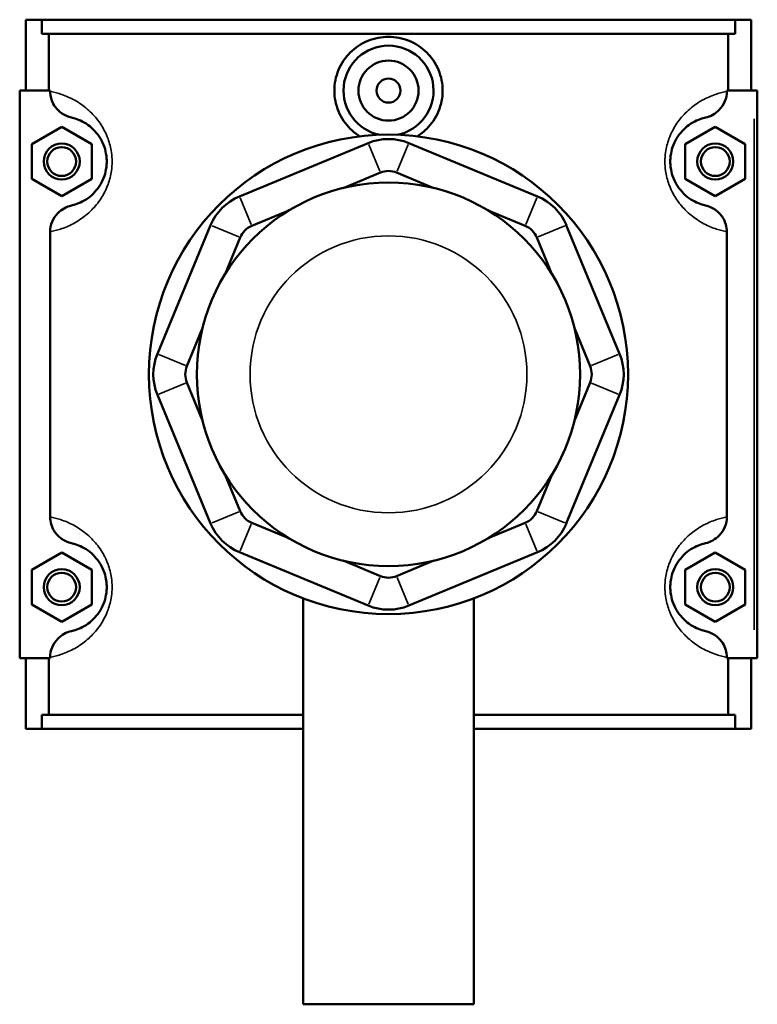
# Model space of a CAD drawing. Header units: inches. Extents: x -1.3 to 48, y -1.8 to 47.4.
# Tile 5 of 8: x 16.6 to 21.4, y 31.2 to 37.7. Entities that reach past the tile are written whole.
import ezdxf

# ---------------------------------------------------------------- set-up
doc = ezdxf.new("R2010")
doc.units = ezdxf.units.IN
doc.header["$MEASUREMENT"] = 0
doc.layers.add('Visible (ANSI)', color=7, linetype='Continuous', lineweight=50)
doc.layers.add('Visible Narrow (ANSI)', color=7, linetype='Continuous', lineweight=35)

msp = doc.modelspace()

# ---------------------------------------------------------------- linework, layer by layer
at = {"layer": 'Visible (ANSI)'}
for p, q in [((16.6419, 37.6792), (16.6419, 37.2142)), ((16.6419, 37.6792), (16.7481, 37.6792)), ((16.7481, 37.6792), (21.2956, 37.6792)), ((16.7481, 37.5862), (16.7481, 37.6792)), ((21.2956, 37.6792), (21.2956, 37.5862)), ((21.2956, 37.6792), (21.4019, 37.6792)), ((21.4019, 37.6792), (21.4019, 37.2142)), ((21.2956, 37.5862), (16.7481, 37.5862)), ((16.7943, 37.2142), (16.7943, 37.5862)), ((21.2494, 37.2142), (21.2494, 37.5862)), ((16.8024, 37.2142), (16.6025, 37.2142)), ((16.6025, 37.2142), (16.6025, 33.4942)), ((16.8024, 37.2142), (16.8024, 37.2094)), ((21.2413, 37.2094), (21.2413, 37.2142)), ((21.2413, 37.2142), (21.4215, 37.2142)), ((21.4215, 37.2142), (21.4412, 37.2142)), ((21.4412, 33.4942), (21.4412, 37.2142)), ((16.6812, 36.8628), (16.8781, 36.9765)), ((16.8781, 36.9765), (17.0749, 36.8628)), ((21.1656, 36.9765), (20.9688, 36.8628)), ((21.3625, 36.8628), (21.1656, 36.9765)), ((16.6812, 36.6355), (16.6812, 36.8628)), ((17.0749, 36.8628), (17.0749, 36.6355)), ((18.8882, 36.8703), (18.0443, 36.5207)), ((19.9994, 36.5207), (19.1555, 36.8703)), ((20.9688, 36.8628), (20.9688, 36.6355)), ((21.3625, 36.6355), (21.3625, 36.8628)), ((18.7245, 36.5757), (18.9684, 36.6767)), ((19.0753, 36.6767), (19.3192, 36.5757)), ((16.8781, 36.5219), (16.6812, 36.6355)), ((17.0749, 36.6355), (16.8781, 36.5219)), ((20.9688, 36.6355), (21.1656, 36.5219)), ((21.1656, 36.5219), (21.3625, 36.6355)), ((18.1245, 36.3272), (18.3684, 36.4282)), ((19.6753, 36.4282), (19.9192, 36.3272)), ((16.8024, 36.289), (16.8024, 34.4194)), ((17.8553, 36.3317), (17.5058, 35.4878)), ((20.538, 35.4878), (20.1884, 36.3317)), ((21.2413, 34.4194), (21.2413, 36.289)), ((17.9479, 36.0076), (18.0489, 36.2516)), ((19.9948, 36.2516), (20.0959, 36.0076)), ((17.6993, 35.4077), (17.8004, 35.6516)), ((20.2433, 35.6516), (20.3444, 35.4077)), ((17.8004, 35.0568), (17.6993, 35.3007)), ((20.3444, 35.3007), (20.2433, 35.0568)), ((17.5058, 35.2206), (17.8553, 34.3766)), ((20.1884, 34.3766), (20.538, 35.2206)), ((18.0489, 34.4568), (17.9479, 34.7008)), ((20.0959, 34.7008), (19.9948, 34.4568)), ((18.3684, 34.2802), (18.1245, 34.3812)), ((19.9192, 34.3812), (19.6753, 34.2802)), ((16.6812, 34.0728), (16.8781, 34.1865)), ((16.8781, 34.1865), (17.0749, 34.0728)), ((18.0443, 34.1877), (18.8882, 33.8381)), ((19.1555, 33.8381), (19.9994, 34.1877)), ((21.1656, 34.1865), (20.9688, 34.0728)), ((21.3625, 34.0728), (21.1656, 34.1865)), ((18.9684, 34.0317), (18.7245, 34.1327)), ((19.3192, 34.1327), (19.0753, 34.0317)), ((16.6812, 33.8455), (16.6812, 34.0728)), ((17.0749, 34.0728), (17.0749, 33.8455)), ((20.9688, 34.0728), (20.9688, 33.8455)), ((21.3625, 33.8455), (21.3625, 34.0728)), ((16.8781, 33.7319), (16.6812, 33.8455)), ((17.0749, 33.8455), (16.8781, 33.7319)), ((18.4618, 33.8859), (18.4618, 31.2242)), ((19.5819, 33.8859), (19.5819, 31.2242)), ((20.9688, 33.8455), (21.1656, 33.7319)), ((21.1656, 33.7319), (21.3625, 33.8455)), ((16.6025, 33.4942), (16.8024, 33.4942)), ((16.6419, 33.4942), (16.6419, 33.0292)), ((16.7943, 33.1222), (16.7943, 33.4942)), ((16.8024, 33.499), (16.8024, 33.4942)), ((21.2413, 33.4942), (21.2413, 33.499)), ((21.4215, 33.4942), (21.2413, 33.4942)), ((21.2494, 33.1222), (21.2494, 33.4942)), ((21.4019, 33.4942), (21.4019, 33.0292)), ((21.4412, 33.4942), (21.4215, 33.4942)), ((18.4618, 33.1222), (16.7481, 33.1222)), ((16.7481, 33.0292), (16.7481, 33.1222)), ((21.2956, 33.1222), (19.5819, 33.1222)), ((21.2956, 33.1222), (21.2956, 33.0292)), ((16.7481, 33.0292), (16.6419, 33.0292)), ((16.7481, 33.0292), (18.4618, 33.0292)), ((19.5819, 33.0292), (21.2956, 33.0292)), ((21.4019, 33.0292), (21.2956, 33.0292)), ((18.4618, 31.2242), (19.5819, 31.2242))]:
    msp.add_line(p, q, dxfattribs=at)
for centre, radius in [((19.0219, 37.2142), 0.1969), ((19.0219, 37.2142), 0.0787), ((19.0219, 35.3542), 1.5715), ((16.8781, 36.7492), 0.1181), ((21.1656, 36.7492), 0.1181), ((16.8781, 36.7492), 0.0945), ((21.1656, 36.7492), 0.0945), ((19.0219, 35.3542), 1.2572), ((16.8781, 33.9592), 0.1181), ((16.8781, 33.9592), 0.0945), ((21.1656, 33.9592), 0.1181), ((21.1656, 33.9592), 0.0945)]:
    msp.add_circle(centre, radius, dxfattribs=at)
for centre, radius, start, end in [((19.0219, 37.2142), 0.2953, 281.25207, 258.74793), ((19.0219, 36.5477), 0.3492, 67.5, 112.5), ((19.0219, 36.5477), 0.1397, 67.5, 112.5), ((18.1779, 36.1981), 0.3492, 112.5, 157.5), ((19.8658, 36.1981), 0.3492, 22.5, 67.5), ((18.1779, 36.1981), 0.1397, 112.5, 157.5), ((19.8658, 36.1981), 0.1397, 22.5, 67.5), ((17.8284, 35.3542), 0.3492, 157.5, 202.5), ((20.2153, 35.3542), 0.3492, 337.5, 22.5), ((17.8284, 35.3542), 0.1397, 157.5, 202.5), ((20.2153, 35.3542), 0.1397, 337.5, 22.5), ((18.1779, 34.5103), 0.1397, 202.5, 247.5), ((19.8658, 34.5103), 0.1397, 292.5, 337.5), ((18.1779, 34.5103), 0.3492, 202.5, 247.5), ((19.8658, 34.5103), 0.3492, 292.5, 337.5), ((19.0219, 34.1607), 0.1397, 247.5, 292.5), ((19.0219, 34.1607), 0.3492, 247.5, 292.5)]:
    msp.add_arc(centre, radius, start, end, dxfattribs=at)
for points, knots in [([(18.8345, 36.9144), (18.8111, 36.9289), (18.7898, 36.9459), (18.7396, 36.9955), (18.7122, 37.0351), (18.6757, 37.1222), (18.6666, 37.1696), (18.6666, 37.2588), (18.6757, 37.3062), (18.7122, 37.3933), (18.7396, 37.4329), (18.8027, 37.4954), (18.8426, 37.5224), (18.9299, 37.5582), (18.9774, 37.567), (19.0663, 37.567), (19.1138, 37.5582), (19.2011, 37.5224), (19.241, 37.4954), (19.3041, 37.4329), (19.3316, 37.3933), (19.3681, 37.3062), (19.3771, 37.2588), (19.3771, 37.2142)], [1.835834, 1.835834, 1.835834, 1.835834, 2.035297, 2.035297, 2.374881, 2.374881, 2.714465, 2.714465, 3.054049, 3.054049, 3.393633, 3.393633, 3.732665, 3.732665, 4.071698, 4.071698, 4.41073, 4.41073, 4.749762, 4.749762, 5.089346, 5.089346, 5.42893, 5.42893, 5.42893, 5.42893]), ([(16.8024, 37.2094), (16.8024, 37.1932), (16.8047, 37.1771), (16.8137, 37.146), (16.8204, 37.1312), (16.8415, 37.0974), (16.858, 37.0801), (16.8971, 37.0525), (16.9194, 37.0426), (16.943, 37.0373)], [-0.6114062, -0.6114062, -0.6114062, -0.6114062, -0.4880421, -0.4880421, -0.3645154, -0.3645154, -0.184164, -0.184164, 0, 0, 0, 0]), ([(19.3771, 37.2142), (19.3771, 37.1696), (19.3681, 37.1222), (19.3316, 37.0351), (19.3041, 36.9955), (19.254, 36.9459), (19.2326, 36.9289), (19.2092, 36.9144)], [0, 0, 0, 0, 0.339584, 0.339584, 0.679168, 0.679168, 0.8786311, 0.8786311, 0.8786311, 0.8786311]), ([(21.1007, 37.0373), (21.1179, 37.0411), (21.1344, 37.0474), (21.1652, 37.0645), (21.1793, 37.0753), (21.2074, 37.1042), (21.22, 37.1233), (21.2369, 37.165), (21.2413, 37.1871), (21.2413, 37.2094)], [-0.6108027, -0.6108027, -0.6108027, -0.6108027, -0.4770763, -0.4770763, -0.3427203, -0.3427203, -0.1698946, -0.1698946, 0, 0, 0, 0]), ([(16.943, 37.0373), (16.9472, 37.0363), (16.9518, 37.0352), (16.9692, 37.0304), (16.9841, 37.0254), (17.0162, 37.0107), (17.0331, 37.0015), (17.0656, 36.978), (17.0809, 36.965), (17.1084, 36.9349), (17.1206, 36.919), (17.1418, 36.8835), (17.1509, 36.8644), (17.1639, 36.8256), (17.1684, 36.8066), (17.1725, 36.7745), (17.1734, 36.7618), (17.1734, 36.7492), (17.1734, 36.7366), (17.1725, 36.7239), (17.1684, 36.6918), (17.1639, 36.6728), (17.1509, 36.634), (17.1418, 36.6149), (17.1206, 36.5794), (17.1084, 36.5635), (17.0809, 36.5334), (17.0656, 36.5204), (17.0331, 36.4969), (17.0162, 36.4877), (16.9841, 36.473), (16.9692, 36.468), (16.9518, 36.4632), (16.9472, 36.4621), (16.943, 36.4611)], [0.553667, 0.553667, 0.553667, 0.553667, 0.778803, 0.778803, 1.345193, 1.345193, 1.851654, 1.851654, 2.262205, 2.262205, 2.595706, 2.595706, 2.893033, 2.893033, 3.138035, 3.138035, 3.291162, 3.291162, 3.291162, 3.444288, 3.444288, 3.689291, 3.689291, 3.986618, 3.986618, 4.320119, 4.320119, 4.73067, 4.73067, 5.237131, 5.237131, 5.803521, 5.803521, 6.028657, 6.028657, 6.028657, 6.028657]), ([(21.1007, 36.4611), (21.0965, 36.4621), (21.0919, 36.4632), (21.0745, 36.468), (21.0596, 36.473), (21.0275, 36.4877), (21.0107, 36.4969), (20.9782, 36.5204), (20.9629, 36.5334), (20.9354, 36.5635), (20.9231, 36.5794), (20.9019, 36.6149), (20.8928, 36.634), (20.8798, 36.6728), (20.8753, 36.6918), (20.8712, 36.7239), (20.8704, 36.7366), (20.8704, 36.7492), (20.8704, 36.7618), (20.8712, 36.7745), (20.8753, 36.8066), (20.8798, 36.8256), (20.8928, 36.8644), (20.9019, 36.8835), (20.9231, 36.919), (20.9354, 36.9349), (20.9629, 36.965), (20.9782, 36.978), (21.0107, 37.0015), (21.0275, 37.0107), (21.0596, 37.0254), (21.0745, 37.0304), (21.0919, 37.0352), (21.0965, 37.0363), (21.1007, 37.0373)], [0.553665, 0.553665, 0.553665, 0.553665, 0.7788, 0.7788, 1.345189, 1.345189, 1.851653, 1.851653, 2.262204, 2.262204, 2.595705, 2.595705, 2.893032, 2.893032, 3.138034, 3.138034, 3.291161, 3.291161, 3.291161, 3.444287, 3.444287, 3.689289, 3.689289, 3.986616, 3.986616, 4.320117, 4.320117, 4.730668, 4.730668, 5.237133, 5.237133, 5.803522, 5.803522, 6.028656, 6.028656, 6.028656, 6.028656]), ([(16.943, 36.4611), (16.9258, 36.4573), (16.9093, 36.451), (16.8785, 36.4339), (16.8644, 36.4231), (16.8363, 36.3942), (16.8238, 36.3751), (16.8068, 36.3334), (16.8024, 36.3113), (16.8024, 36.289)], [-0.6108027, -0.6108027, -0.6108027, -0.6108027, -0.4770763, -0.4770763, -0.3427203, -0.3427203, -0.1698946, -0.1698946, 0, 0, 0, 0]), ([(21.2413, 36.289), (21.2413, 36.3052), (21.239, 36.3213), (21.23, 36.3524), (21.2233, 36.3672), (21.2022, 36.401), (21.1857, 36.4183), (21.1467, 36.4459), (21.1243, 36.4558), (21.1007, 36.4611)], [-0.6114062, -0.6114062, -0.6114062, -0.6114062, -0.4880421, -0.4880421, -0.3645154, -0.3645154, -0.184164, -0.184164, 0, 0, 0, 0]), ([(16.8024, 34.4194), (16.8024, 34.4032), (16.8047, 34.3871), (16.8137, 34.356), (16.8204, 34.3412), (16.8415, 34.3074), (16.858, 34.2901), (16.8971, 34.2625), (16.9194, 34.2526), (16.943, 34.2473)], [-0.6114062, -0.6114062, -0.6114062, -0.6114062, -0.4880421, -0.4880421, -0.3645154, -0.3645154, -0.184164, -0.184164, 0, 0, 0, 0]), ([(21.1007, 34.2473), (21.1179, 34.2511), (21.1344, 34.2574), (21.1652, 34.2745), (21.1793, 34.2853), (21.2074, 34.3142), (21.22, 34.3333), (21.2369, 34.375), (21.2413, 34.3971), (21.2413, 34.4194)], [-0.6108027, -0.6108027, -0.6108027, -0.6108027, -0.4770763, -0.4770763, -0.3427203, -0.3427203, -0.1698946, -0.1698946, 0, 0, 0, 0]), ([(16.943, 34.2473), (16.9472, 34.2463), (16.9518, 34.2452), (16.9692, 34.2404), (16.9841, 34.2354), (17.0162, 34.2207), (17.0331, 34.2115), (17.0656, 34.188), (17.0809, 34.175), (17.1084, 34.1449), (17.1206, 34.129), (17.1418, 34.0935), (17.1509, 34.0744), (17.1639, 34.0356), (17.1684, 34.0166), (17.1725, 33.9845), (17.1734, 33.9718), (17.1734, 33.9592), (17.1734, 33.9466), (17.1725, 33.9339), (17.1684, 33.9018), (17.1639, 33.8828), (17.1509, 33.844), (17.1418, 33.8249), (17.1206, 33.7894), (17.1084, 33.7735), (17.0809, 33.7434), (17.0656, 33.7304), (17.0331, 33.7069), (17.0162, 33.6977), (16.9841, 33.683), (16.9692, 33.678), (16.9518, 33.6732), (16.9472, 33.6721), (16.943, 33.6711)], [0.553667, 0.553667, 0.553667, 0.553667, 0.778802, 0.778802, 1.345192, 1.345192, 1.851654, 1.851654, 2.262205, 2.262205, 2.595706, 2.595706, 2.893033, 2.893033, 3.138035, 3.138035, 3.291162, 3.291162, 3.291162, 3.444288, 3.444288, 3.689291, 3.689291, 3.986618, 3.986618, 4.320119, 4.320119, 4.730669, 4.730669, 5.237132, 5.237132, 5.803522, 5.803522, 6.028657, 6.028657, 6.028657, 6.028657]), ([(21.1007, 33.6711), (21.0965, 33.6721), (21.0919, 33.6732), (21.0745, 33.678), (21.0596, 33.683), (21.0275, 33.6977), (21.0107, 33.7069), (20.9782, 33.7304), (20.9629, 33.7434), (20.9354, 33.7735), (20.9231, 33.7894), (20.9019, 33.8249), (20.8928, 33.844), (20.8798, 33.8828), (20.8753, 33.9018), (20.8712, 33.9339), (20.8704, 33.9466), (20.8704, 33.9592), (20.8704, 33.9718), (20.8712, 33.9845), (20.8753, 34.0166), (20.8798, 34.0356), (20.8928, 34.0744), (20.9019, 34.0935), (20.9231, 34.129), (20.9354, 34.1449), (20.9629, 34.175), (20.9782, 34.188), (21.0107, 34.2115), (21.0275, 34.2207), (21.0596, 34.2354), (21.0745, 34.2404), (21.0919, 34.2452), (21.0965, 34.2463), (21.1007, 34.2473)], [0.553334, 0.553334, 0.553334, 0.553334, 0.778454, 0.778454, 1.344832, 1.344832, 1.851325, 1.851325, 2.261878, 2.261878, 2.595374, 2.595374, 2.892701, 2.892701, 3.137703, 3.137703, 3.29083, 3.29083, 3.29083, 3.443956, 3.443956, 3.688958, 3.688958, 3.986285, 3.986285, 4.319781, 4.319781, 4.730334, 4.730334, 5.236827, 5.236827, 5.803205, 5.803205, 6.028325, 6.028325, 6.028325, 6.028325]), ([(16.943, 33.6711), (16.9258, 33.6673), (16.9093, 33.661), (16.8785, 33.6439), (16.8644, 33.6331), (16.8363, 33.6042), (16.8238, 33.5851), (16.8068, 33.5434), (16.8024, 33.5213), (16.8024, 33.499)], [-0.6108027, -0.6108027, -0.6108027, -0.6108027, -0.4770763, -0.4770763, -0.3427203, -0.3427203, -0.1698946, -0.1698946, 0, 0, 0, 0]), ([(21.2413, 33.499), (21.2413, 33.5152), (21.239, 33.5313), (21.23, 33.5624), (21.2233, 33.5772), (21.2022, 33.611), (21.1857, 33.6283), (21.1467, 33.6559), (21.1243, 33.6658), (21.1007, 33.6711)], [-0.6114062, -0.6114062, -0.6114062, -0.6114062, -0.4880421, -0.4880421, -0.3645154, -0.3645154, -0.184164, -0.184164, 0, 0, 0, 0])]:
    msp.add_open_spline(points, degree=3, knots=knots, dxfattribs=at)
at = {"layer": 'Visible Narrow (ANSI)'}
for p, q in [((21.4215, 37.0282), (21.4215, 33.6802)), ((18.9644, 36.6864), (18.8922, 36.8606)), ((19.0793, 36.6864), (19.1515, 36.8606)), ((18.0483, 36.5111), (18.1205, 36.3368)), ((19.9232, 36.3368), (19.9954, 36.5111)), ((18.0392, 36.2556), (17.865, 36.3277)), ((20.0045, 36.2556), (20.1787, 36.3277)), ((17.6897, 35.4117), (17.5154, 35.4838)), ((20.3541, 35.4117), (20.5283, 35.4838)), ((17.6897, 35.2967), (17.5154, 35.2246)), ((20.3541, 35.2967), (20.5283, 35.2246)), ((18.0392, 34.4528), (17.865, 34.3807)), ((20.0045, 34.4528), (20.1787, 34.3807)), ((18.1205, 34.3716), (18.0483, 34.1973)), ((19.9232, 34.3716), (19.9954, 34.1973)), ((18.9644, 34.022), (18.8922, 33.8478)), ((19.0793, 34.022), (19.1515, 33.8478))]:
    msp.add_line(p, q, dxfattribs=at)
msp.add_circle((19.0219, 35.3542), 0.908, dxfattribs=at)
for points, knots in [([(16.8024, 36.289), (16.812, 36.2909), (16.8228, 36.2932), (16.8565, 36.3018), (16.8822, 36.3096), (16.9375, 36.333), (16.9666, 36.3477), (17.0226, 36.3851), (17.049, 36.4058), (17.0964, 36.4537), (17.1175, 36.4789), (17.154, 36.5355), (17.1697, 36.5659), (17.1922, 36.6277), (17.1999, 36.6579), (17.2071, 36.709), (17.2085, 36.7291), (17.2085, 36.7492), (17.2085, 36.7693), (17.2071, 36.7894), (17.1999, 36.8405), (17.1922, 36.8707), (17.1697, 36.9325), (17.154, 36.9629), (17.1175, 37.0195), (17.0964, 37.0447), (17.049, 37.0926), (17.0226, 37.1133), (16.9666, 37.1507), (16.9375, 37.1653), (16.8822, 37.1888), (16.8565, 37.1966), (16.8228, 37.2052), (16.812, 37.2075), (16.8024, 37.2094)], [-6.12408, -6.12408, -6.12408, -6.12408, -5.803521, -5.803521, -5.237131, -5.237131, -4.73067, -4.73067, -4.320119, -4.320119, -3.986618, -3.986618, -3.689291, -3.689291, -3.444288, -3.444288, -3.291162, -3.291162, -3.291162, -3.138035, -3.138035, -2.893033, -2.893033, -2.595706, -2.595706, -2.262205, -2.262205, -1.851654, -1.851654, -1.345193, -1.345193, -0.778803, -0.778803, -0.458244, -0.458244, -0.458244, -0.458244]), ([(21.2413, 37.2094), (21.2318, 37.2075), (21.2209, 37.2052), (21.1872, 37.1966), (21.1615, 37.1888), (21.1062, 37.1653), (21.0771, 37.1507), (21.0211, 37.1133), (20.9947, 37.0926), (20.9473, 37.0447), (20.9262, 37.0195), (20.8897, 36.9629), (20.874, 36.9325), (20.8515, 36.8707), (20.8438, 36.8405), (20.8367, 36.7894), (20.8352, 36.7693), (20.8352, 36.7492), (20.8352, 36.7291), (20.8367, 36.709), (20.8438, 36.6579), (20.8515, 36.6277), (20.874, 36.5659), (20.8897, 36.5355), (20.9262, 36.4789), (20.9473, 36.4537), (20.9947, 36.4058), (21.0211, 36.3851), (21.0771, 36.3477), (21.1062, 36.333), (21.1615, 36.3096), (21.1872, 36.3018), (21.2209, 36.2932), (21.2318, 36.2909), (21.2413, 36.289)], [-6.124078, -6.124078, -6.124078, -6.124078, -5.803522, -5.803522, -5.237133, -5.237133, -4.730668, -4.730668, -4.320117, -4.320117, -3.986616, -3.986616, -3.689289, -3.689289, -3.444287, -3.444287, -3.291161, -3.291161, -3.291161, -3.138034, -3.138034, -2.893032, -2.893032, -2.595705, -2.595705, -2.262204, -2.262204, -1.851653, -1.851653, -1.345189, -1.345189, -0.7788, -0.7788, -0.458243, -0.458243, -0.458243, -0.458243]), ([(16.8024, 33.499), (16.812, 33.5009), (16.8228, 33.5032), (16.8565, 33.5118), (16.8822, 33.5196), (16.9375, 33.543), (16.9666, 33.5577), (17.0226, 33.5951), (17.049, 33.6158), (17.0964, 33.6637), (17.1175, 33.6889), (17.154, 33.7455), (17.1697, 33.7759), (17.1922, 33.8377), (17.1999, 33.8679), (17.2071, 33.919), (17.2085, 33.9391), (17.2085, 33.9592), (17.2085, 33.9793), (17.2071, 33.9994), (17.1999, 34.0505), (17.1922, 34.0807), (17.1697, 34.1425), (17.154, 34.1729), (17.1175, 34.2295), (17.0964, 34.2547), (17.049, 34.3026), (17.0226, 34.3233), (16.9666, 34.3607), (16.9375, 34.3753), (16.8822, 34.3988), (16.8565, 34.4066), (16.8228, 34.4152), (16.812, 34.4175), (16.8024, 34.4194)], [-6.124079, -6.124079, -6.124079, -6.124079, -5.803522, -5.803522, -5.237132, -5.237132, -4.730669, -4.730669, -4.320119, -4.320119, -3.986618, -3.986618, -3.689291, -3.689291, -3.444288, -3.444288, -3.291162, -3.291162, -3.291162, -3.138035, -3.138035, -2.893033, -2.893033, -2.595706, -2.595706, -2.262205, -2.262205, -1.851654, -1.851654, -1.345192, -1.345192, -0.778802, -0.778802, -0.458244, -0.458244, -0.458244, -0.458244]), ([(21.2413, 34.4194), (21.2318, 34.4175), (21.2209, 34.4152), (21.1872, 34.4066), (21.1615, 34.3988), (21.1062, 34.3753), (21.0771, 34.3607), (21.0211, 34.3233), (20.9947, 34.3026), (20.9473, 34.2547), (20.9262, 34.2295), (20.8897, 34.1729), (20.874, 34.1425), (20.8515, 34.0807), (20.8438, 34.0505), (20.8367, 33.9994), (20.8352, 33.9793), (20.8352, 33.9592), (20.8352, 33.9391), (20.8367, 33.919), (20.8438, 33.8679), (20.8515, 33.8377), (20.874, 33.7759), (20.8897, 33.7455), (20.9262, 33.6889), (20.9473, 33.6637), (20.9947, 33.6158), (21.0211, 33.5951), (21.0771, 33.5577), (21.1062, 33.543), (21.1615, 33.5196), (21.1872, 33.5118), (21.2209, 33.5032), (21.2318, 33.5009), (21.2413, 33.499)], [-6.123747, -6.123747, -6.123747, -6.123747, -5.803205, -5.803205, -5.236827, -5.236827, -4.730334, -4.730334, -4.319781, -4.319781, -3.986285, -3.986285, -3.688958, -3.688958, -3.443956, -3.443956, -3.29083, -3.29083, -3.29083, -3.137703, -3.137703, -2.892701, -2.892701, -2.595374, -2.595374, -2.261878, -2.261878, -1.851325, -1.851325, -1.344832, -1.344832, -0.778454, -0.778454, -0.457912, -0.457912, -0.457912, -0.457912])]:
    msp.add_open_spline(points, degree=3, knots=knots, dxfattribs=at)

doc.saveas('drawing.dxf')
